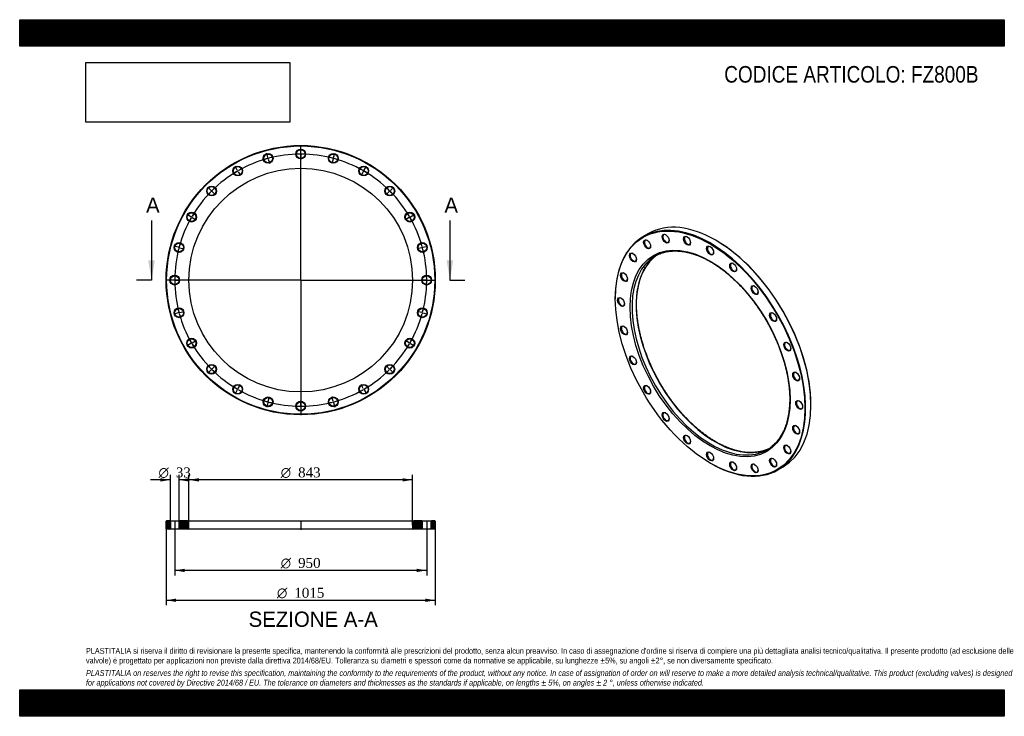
# Model space of a CAD drawing. Header units: millimetres. Extents: x 0 to 3712, y 0 to 2625.
import ezdxf
from ezdxf.enums import TextEntityAlignment as Align
from ezdxf.lldxf.tags import DXFTag

# ---------------------------------------------------------------- set-up
doc = ezdxf.new("R2010")
doc.units = ezdxf.units.MM
doc.header["$LTSCALE"] = 12.5
for name, color, linetype in [('Default', 7, 'Continuous'), ('DV2_Default', 7, 'Continuous'), ('DV3_Default', 7, 'Continuous'), ('FZ800B', 7, 'Continuous')]:
    doc.layers.add(name, color=color, linetype=linetype)
doc.styles.add('SEACAD_Solid_Edge_ANSI', font='seans.ttf')
doc.styles.add('SEACAD_Solid_Edge_ANSI1_Symbols', font='semeca1.ttf')
doc.styles.add('SEACAD_Times_New_Roman', font='times.ttf')
tags = doc.linetypes.add('CENTER2', pattern=[28.575, 19.05, -3.175, 3.175, -3.175]).pattern_tags.tags
tags[10:11] = [DXFTag(74, 4), DXFTag(75, 0), DXFTag(340, '0'), DXFTag(46, 0.0), DXFTag(50, 0.0), DXFTag(44, 0.0), DXFTag(45, 0.0)]
tags[8:9] = [DXFTag(74, 4), DXFTag(75, 0), DXFTag(340, '0'), DXFTag(46, 0.0), DXFTag(50, 0.0), DXFTag(44, 0.0), DXFTag(45, 0.0)]
tags[6:7] = [DXFTag(74, 4), DXFTag(75, 0), DXFTag(340, '0'), DXFTag(46, 0.0), DXFTag(50, 0.0), DXFTag(44, 0.0), DXFTag(45, 0.0)]
tags[4:5] = [DXFTag(74, 4), DXFTag(75, 0), DXFTag(340, '0'), DXFTag(46, 0.0), DXFTag(50, 0.0), DXFTag(44, 0.0), DXFTag(45, 0.0)]
picture_1 = doc.add_image_def('image1.jpg', size_in_pixel=(4302, 1260))

# ---------------------------------------------------------------- blocks, each defined once
blk = doc.blocks.new('SE')
at = {"layer": 'FZ800B', "color": 7, "linetype": 'Continuous'}
for p, q in [((2370.7, 1818.9), (2350.9, 1807.5)), ((2625.9, 1793), (2624.5, 1793.8)), ((2245.8, 1575.2), (2245.8, 1573.5)), ((2983.3, 1172.2), (2983.3, 1173.9)), ((2603.3, 954.4), (2604.7, 953.6)), ((2858.4, 928.5), (2878.2, 939.9))]:
    blk.add_line(p, q, dxfattribs=at)
for centre, major_axis, start_param, end_param in [((2624.5, 1379.4), (-253.8, 439.5), 3.141593, 6.283185), ((2604.7, 1368), (253.8, -439.5), 0, 3.926991), ((2367.2, 1779.4), (-8.3, 14.3), 0, 3.868085), ((2367.2, 1779.4), (-8.3, 14.3), 5.556693, 6.283185), ((2436.7, 1800.8), (-8.3, 14.3), 0, 3.868085), ((2436.7, 1800.8), (-8.3, 14.3), 5.556693, 6.283185), ((2517.7, 1792.8), (-8.3, 14.3), 0, 3.868085), ((2517.7, 1792.8), (-8.3, 14.3), 5.556693, 6.283185), ((2625.9, 1380.2), (252.8, -437.8), 0.785398, 2.356194), ((2313.8, 1729.8), (-8.3, 14.3), 5.556693, 6.283185), ((2604.7, 1755.8), (-8.3, 14.3), 0, 3.868085), ((2604.7, 1755.8), (-8.3, 14.3), 5.556693, 6.283185), ((2606.8, 1369.2), (-210.8, 365), 0.097719, 3.053109), ((2622.4, 1378.2), (210.8, -365), 3.239439, 6.194485), ((2313.8, 1729.8), (-8.3, 14.3), 0, 3.868085), ((2606.8, 1369.2), (-210.8, 365), 0, 0.097719), ((2622.4, 1378.2), (210.8, -365), 3.178508, 3.239439), ((2606.8, 1369.2), (-210.8, 365), 6.193977, 6.283185), ((2691.6, 1692.4), (-8.3, 14.3), 5.556693, 6.283185), ((2280.2, 1655.7), (-8.3, 14.3), 5.556693, 6.283185), ((2691.6, 1692.4), (-8.3, 14.3), 0, 3.868085), ((2280.2, 1655.7), (-8.3, 14.3), 0, 3.868085), ((2772.6, 1606.9), (-8.3, 14.3), 0, 3.868085), ((2772.6, 1606.9), (-8.3, 14.3), 5.556693, 6.283185), ((2268.8, 1561.9), (-8.3, 14.3), 0, 3.868085), ((2268.8, 1561.9), (-8.3, 14.3), 5.556693, 6.283185), ((2842.2, 1505.1), (-8.3, 14.3), 0, 3.868085), ((2842.2, 1505.1), (-8.3, 14.3), 5.556693, 6.283185), ((2280.2, 1454.9), (-8.3, 14.3), 0, 3.868085), ((2280.2, 1454.9), (-8.3, 14.3), 5.556693, 6.283185), ((2895.6, 1394), (-8.3, 14.3), 0, 3.868085), ((2895.6, 1394), (-8.3, 14.3), 5.556693, 6.283185), ((2313.8, 1342), (-8.3, 14.3), 0, 3.868085), ((2313.8, 1342), (-8.3, 14.3), 5.556693, 6.283185), ((2929.1, 1281.1), (-8.3, 14.3), 0, 3.868085), ((2929.1, 1281.1), (-8.3, 14.3), 5.556693, 6.283185), ((2367.2, 1230.9), (-8.3, 14.3), 0, 3.868085), ((2367.2, 1230.9), (-8.3, 14.3), 5.556693, 6.283185), ((2940.6, 1174.1), (-8.3, 14.3), 0, 3.868085), ((2940.6, 1174.1), (-8.3, 14.3), 5.556693, 6.283185), ((2436.7, 1129.1), (-8.3, 14.3), 0, 3.868085), ((2436.7, 1129.1), (-8.3, 14.3), 5.556693, 6.283185), ((2929.1, 1080.3), (-8.3, 14.3), 0, 3.868085), ((2929.1, 1080.3), (-8.3, 14.3), 5.556693, 6.283185), ((2517.7, 1043.6), (-8.3, 14.3), 0, 3.868085), ((2517.7, 1043.6), (-8.3, 14.3), 5.556693, 6.283185), ((2606.8, 1369.2), (-210.8, 365), 3.053109, 3.238437), ((2622.4, 1378.2), (210.8, -365), 6.194485, 6.24627), ((2895.6, 1006.1), (-8.3, 14.3), 0, 3.868085), ((2895.6, 1006.1), (-8.3, 14.3), 5.556693, 6.283185), ((2604.7, 980.2), (-8.3, 14.3), 0, 3.868085), ((2604.7, 980.2), (-8.3, 14.3), 5.556693, 6.283185), ((2842.2, 956.6), (-8.3, 14.3), 0, 3.868085), ((2842.2, 956.6), (-8.3, 14.3), 5.556693, 6.283185), ((2604.7, 1368), (253.8, -439.5), 5.497787, 6.283185), ((2691.6, 943.2), (-8.3, 14.3), 0, 3.868085), ((2691.6, 943.2), (-8.3, 14.3), 5.556693, 6.283185), ((2772.6, 935.2), (-8.3, 14.3), 0, 3.868085), ((2772.6, 935.2), (-8.3, 14.3), 5.556693, 6.283185)]:
    blk.add_ellipse(centre, major_axis=major_axis, ratio=0.57735, start_param=start_param, end_param=end_param, dxfattribs=at)
for centre, major_axis in [((2603.3, 1367.2), (-252.8, 437.8)), ((2603.3, 1367.2), (213.3, -369.4)), ((2365.8, 1778.5), (9.3, -16)), ((2435.3, 1800), (9.3, -16)), ((2516.3, 1792), (9.3, -16)), ((2312.4, 1729), (9.3, -16)), ((2603.3, 1755), (9.3, -16)), ((2690.2, 1691.6), (9.3, -16)), ((2278.8, 1654.9), (9.3, -16)), ((2771.2, 1606.1), (9.3, -16)), ((2267.4, 1561.1), (9.3, -16)), ((2840.8, 1504.3), (9.3, -16)), ((2278.8, 1454.1), (9.3, -16)), ((2894.1, 1393.2), (9.3, -16)), ((2312.4, 1341.2), (9.3, -16)), ((2927.7, 1280.2), (9.3, -16)), ((2365.8, 1230.1), (9.3, -16)), ((2939.1, 1173.3), (9.3, -16)), ((2435.3, 1128.3), (9.3, -16)), ((2927.7, 1079.5), (9.3, -16)), ((2516.3, 1042.7), (9.3, -16)), ((2894.1, 1005.3), (9.3, -16)), ((2603.3, 979.3), (9.3, -16)), ((2840.8, 955.8), (9.3, -16)), ((2690.2, 942.4), (9.3, -16)), ((2771.2, 934.3), (9.3, -16))]:
    blk.add_ellipse(centre, major_axis=major_axis, ratio=0.57735, dxfattribs=at)
for points, knots in [([(2415.2, 1743.3), (2416.7, 1743.9), (2420.7, 1745.5), (2428.2, 1747.8), (2437.3, 1750.1), (2446.8, 1751.8), (2456.4, 1753), (2466.3, 1753.6), (2476.4, 1753.6), (2486.6, 1753.1), (2497.1, 1752), (2507.7, 1750.3), (2518.4, 1748.2), (2529.3, 1745.4), (2540.3, 1742.1), (2551.3, 1738.3), (2562.5, 1733.9), (2573.8, 1729), (2585, 1723.6), (2596.4, 1717.7), (2607.7, 1711.2), (2619.1, 1704.3), (2630.4, 1696.8), (2641.7, 1688.9), (2652.9, 1680.5), (2664.1, 1671.7), (2675.2, 1662.4), (2686.2, 1652.7), (2697.1, 1642.5), (2707.9, 1632), (2718.5, 1621.1), (2728.9, 1609.8), (2739.2, 1598.1), (2749.3, 1586.1), (2759.1, 1573.8), (2768.8, 1561.2), (2778.2, 1548.4), (2787.3, 1535.2), (2796.2, 1521.8), (2804.8, 1508.2), (2813.1, 1494.4), (2821.2, 1480.4), (2828.9, 1466.2), (2836.2, 1451.9), (2843.3, 1437.4), (2850, 1422.9), (2856.3, 1408.3), (2862.2, 1393.6), (2867.8, 1378.9), (2873, 1364.2), (2877.9, 1349.5), (2882.3, 1334.8), (2886.3, 1320.2), (2889.9, 1305.6), (2893.1, 1291.2), (2895.8, 1276.8), (2898.2, 1262.6), (2900.1, 1248.6), (2901.6, 1234.7), (2902.6, 1221), (2903.3, 1207.6), (2903.5, 1194.4), (2903.2, 1181.4), (2902.5, 1168.7), (2901.4, 1156.4), (2899.9, 1144.3), (2898, 1132.6), (2895.6, 1121.2), (2892.8, 1110.2), (2889.6, 1099.5), (2886, 1089.3), (2882, 1079.4), (2877.6, 1070), (2872.8, 1061), (2867.6, 1052.5), (2862, 1044.4), (2856.1, 1036.8), (2849.8, 1029.7), (2843.2, 1023.1), (2838.9, 1019.4), (2836.5, 1017.4)], [0, 0, 0, 0, 0.006119, 0.019169, 0.032207, 0.045229, 0.058234, 0.071221, 0.084191, 0.097145, 0.110085, 0.123013, 0.13593, 0.148839, 0.161742, 0.17464, 0.187534, 0.200425, 0.213316, 0.226205, 0.239095, 0.251985, 0.264875, 0.277767, 0.29066, 0.303554, 0.31645, 0.329347, 0.342246, 0.355146, 0.368047, 0.38095, 0.393854, 0.406759, 0.419665, 0.432572, 0.445479, 0.458388, 0.471296, 0.484205, 0.497115, 0.510024, 0.522933, 0.535842, 0.548751, 0.56166, 0.574567, 0.587474, 0.600381, 0.613286, 0.62619, 0.639093, 0.651995, 0.664895, 0.677794, 0.690691, 0.703587, 0.716481, 0.729373, 0.742264, 0.755153, 0.76804, 0.780927, 0.793812, 0.806697, 0.819582, 0.832468, 0.845356, 0.858246, 0.87114, 0.884039, 0.896945, 0.90986, 0.922787, 0.935726, 0.948681, 0.961652, 0.974641, 0.987647, 1, 1, 1, 1]), ([(2624.9, 1034.3), (2622.7, 1035.6), (2617.3, 1038.7), (2607.5, 1044.8), (2596.2, 1052.3), (2584.9, 1060.4), (2573.7, 1068.8), (2562.5, 1077.8), (2551.5, 1087.2), (2540.5, 1097), (2529.6, 1107.2), (2518.9, 1117.8), (2508.3, 1128.8), (2497.9, 1140.2), (2487.7, 1151.9), (2477.7, 1164), (2467.8, 1176.4), (2458.2, 1189), (2448.9, 1202), (2439.8, 1215.2), (2431, 1228.6), (2422.4, 1242.3), (2414.2, 1256.2), (2406.2, 1270.2), (2398.6, 1284.4), (2391.3, 1298.8), (2384.4, 1313.2), (2377.8, 1327.8), (2371.5, 1342.4), (2365.6, 1357.1), (2360.1, 1371.8), (2355, 1386.5), (2350.3, 1401.2), (2346, 1415.9), (2342, 1430.5), (2338.5, 1445), (2335.4, 1459.5), (2332.8, 1473.8), (2330.5, 1488), (2328.7, 1502), (2327.3, 1515.8), (2326.3, 1529.4), (2325.8, 1542.8), (2325.7, 1556), (2326.1, 1568.9), (2326.8, 1581.5), (2328, 1593.8), (2329.6, 1605.8), (2331.7, 1617.4), (2334.1, 1628.7), (2337, 1639.7), (2340.3, 1650.2), (2344, 1660.4), (2348.1, 1670.1), (2352.6, 1679.4), (2357.5, 1688.3), (2362.8, 1696.7), (2368.4, 1704.7), (2374.4, 1712.2), (2380.8, 1719.2), (2386.9, 1725.2), (2390.7, 1728.3), (2392.5, 1729.9)], [0, 0, 0, 0, 0.008863, 0.025724, 0.042587, 0.059451, 0.076317, 0.093185, 0.110055, 0.126926, 0.1438, 0.160675, 0.177552, 0.194431, 0.211312, 0.228193, 0.245076, 0.26196, 0.278845, 0.295731, 0.312617, 0.329504, 0.346391, 0.363278, 0.380165, 0.397052, 0.413938, 0.430824, 0.447709, 0.464592, 0.481475, 0.498357, 0.515237, 0.532115, 0.548992, 0.565867, 0.58274, 0.59961, 0.616479, 0.633345, 0.650209, 0.667071, 0.683931, 0.70079, 0.717647, 0.734502, 0.751358, 0.768213, 0.78507, 0.801929, 0.818792, 0.83566, 0.852536, 0.869421, 0.886319, 0.903232, 0.920163, 0.937114, 0.954087, 0.971083, 0.988103, 1, 1, 1, 1]), ([(2814, 1004.1), (2813.2, 1003.8), (2809.9, 1002.4), (2803, 1000.2), (2793.9, 997.8), (2784.5, 995.9), (2774.9, 994.7), (2765.1, 993.9), (2755.1, 993.8), (2744.9, 994.2), (2734.5, 995.1), (2723.9, 996.6), (2713.2, 998.7), (2702.3, 1001.3), (2691.4, 1004.5), (2680.3, 1008.2), (2669.2, 1012.5), (2657.9, 1017.2), (2646.7, 1022.5), (2635.4, 1028.3), (2628.7, 1032.1), (2624.9, 1034.3)], [0, 0, 0, 0, 0.014288, 0.069742, 0.125145, 0.180484, 0.23575, 0.290942, 0.346061, 0.401111, 0.456099, 0.511032, 0.56592, 0.620771, 0.675592, 0.730391, 0.785173, 0.839944, 0.894708, 0.94947, 1, 1, 1, 1])]:
    blk.add_open_spline(points, degree=3, knots=knots, dxfattribs=at)
blk = doc.blocks.new('SE1')
at = {"layer": 'Default', "color": 7, "linetype": 'CENTER2'}
for start, end in [(90.3619, 104.6381), (75.3619, 89.6381), (105.3619, 119.6381), (60.3619, 74.6381), (120.3619, 134.6381), (45.3619, 59.6381), (135.3619, 149.6381), (30.3619, 44.6381), (150.3619, 164.6381), (15.3619, 29.6381), (165.3619, 179.6381), (0.3619, 14.6381), (180.3619, 194.6381), (345.3619, 359.6381), (195.3619, 209.6381), (330.3619, 344.6381), (210.3619, 224.6381), (315.3619, 329.6381), (225.3619, 239.6381), (300.3619, 314.6381), (240.3619, 254.6381), (285.3619, 299.6381), (255.3619, 269.6381), (270.3619, 284.6381)]:
    blk.add_arc((1059.6, 1643.6), 475, start, end, dxfattribs=at)
at = {"layer": 'DV2_Default', "color": 7, "linetype": 'CENTER2'}
for p, q in [((935.9, 2105.3), (931.4, 2121.9)), ((1059.6, 1646.6), (1059.6, 2152.8)), ((1059.6, 2121.6), (1059.6, 2138.8)), ((1059.6, 2117.1), (1059.6, 2120.1)), ((1183.3, 2105.3), (1187.8, 2121.9)), ((937.1, 2100.9), (936.3, 2103.8)), ((937.4, 2099.5), (941.9, 2082.8)), ((1059.6, 2115.6), (1059.6, 2098.3)), ((1181.8, 2099.5), (1177.3, 2082.8)), ((1182.2, 2100.9), (1182.9, 2103.8)), ((820.6, 2057.5), (812, 2072.5)), ((822.9, 2053.6), (821.4, 2056.2)), ((823.6, 2052.3), (832.2, 2037.4)), ((1295.6, 2052.3), (1287, 2037.4)), ((1296.4, 2053.6), (1297.9, 2056.2)), ((1298.6, 2057.5), (1307.2, 2072.5)), ((721.6, 1981.6), (709.4, 1993.8)), ((724.8, 1978.4), (722.7, 1980.5)), ((725.8, 1977.3), (738, 1965.1)), ((1393.4, 1977.3), (1381.2, 1965.1)), ((1394.4, 1978.4), (1396.5, 1980.5)), ((1397.6, 1981.6), (1409.8, 1993.8)), ((645.6, 1882.6), (630.7, 1891.2)), ((649.5, 1880.3), (646.9, 1881.8)), ((650.8, 1879.6), (665.8, 1870.9)), ((1468.4, 1879.6), (1453.4, 1870.9)), ((1469.7, 1880.3), (1472.3, 1881.8)), ((1473.6, 1882.6), (1488.5, 1891.2)), ((597.9, 1767.3), (581.2, 1771.8)), ((602.2, 1766.1), (599.3, 1766.9)), ((603.7, 1765.7), (620.3, 1761.3)), ((1515.5, 1765.7), (1498.9, 1761.3)), ((1517, 1766.1), (1519.9, 1766.9)), ((1521.3, 1767.3), (1538, 1771.8)), ((1056.6, 1643.6), (550.4, 1643.6)), ((581.6, 1643.6), (564.4, 1643.6)), ((586.1, 1643.6), (583.1, 1643.6)), ((587.6, 1643.6), (604.9, 1643.6)), ((1061.1, 1643.6), (1058.1, 1643.6)), ((1059.6, 1645.1), (1059.6, 1642.1)), ((1059.6, 1640.6), (1059.6, 1134.3)), ((1062.6, 1643.6), (1568.9, 1643.6)), ((1531.6, 1643.6), (1514.4, 1643.6)), ((1531.6, 1643.6), (1516.4, 1643.6)), ((1533.1, 1643.6), (1536.1, 1643.6)), ((1533.1, 1643.6), (1536.1, 1643.6)), ((1537.6, 1643.6), (1552.9, 1643.6)), ((1537.6, 1643.6), (1554.9, 1643.6)), ((603.7, 1521.4), (620.3, 1525.9)), ((1515.5, 1521.4), (1498.9, 1525.9)), ((597.9, 1519.9), (581.2, 1515.4)), ((602.2, 1521), (599.3, 1520.2)), ((1517, 1521), (1519.9, 1520.2)), ((1521.3, 1519.9), (1538, 1515.4)), ((650.8, 1407.6), (665.8, 1416.2)), ((1468.4, 1407.6), (1453.4, 1416.2)), ((645.6, 1404.6), (630.7, 1395.9)), ((649.5, 1406.8), (646.9, 1405.3)), ((1469.7, 1406.8), (1472.3, 1405.3)), ((1473.6, 1404.6), (1488.5, 1395.9)), ((721.6, 1305.6), (709.4, 1293.4)), ((724.8, 1308.8), (722.7, 1306.6)), ((725.8, 1309.8), (738, 1322)), ((1393.4, 1309.8), (1381.2, 1322)), ((1394.4, 1308.8), (1396.5, 1306.6)), ((1397.6, 1305.6), (1409.8, 1293.4)), ((820.6, 1229.6), (812, 1214.7)), ((822.9, 1233.5), (821.4, 1230.9)), ((823.6, 1234.8), (832.2, 1249.7)), ((1295.6, 1234.8), (1287, 1249.7)), ((1296.4, 1233.5), (1297.9, 1230.9)), ((1298.6, 1229.6), (1307.2, 1214.7)), ((937.4, 1187.7), (941.9, 1204.3)), ((1059.6, 1171.6), (1059.6, 1188.8)), ((1181.8, 1187.7), (1177.3, 1204.3)), ((935.9, 1181.9), (931.4, 1165.2)), ((937.1, 1186.2), (936.3, 1183.3)), ((1059.6, 1170.1), (1059.6, 1167.1)), ((1059.6, 1165.6), (1059.6, 1148.3)), ((1182.2, 1186.2), (1182.9, 1183.3)), ((1183.3, 1181.9), (1187.8, 1165.2))]:
    blk.add_line(p, q, dxfattribs=at)
for start, end in [(90.3619, 92.4426), (89.8191, 90.1809), (87.5574, 89.6381), (105.3619, 107.4426), (104.8191, 105.1809), (102.5574, 104.6381), (75.3619, 77.4426), (74.8191, 75.1809), (72.5574, 74.6381), (120.3619, 122.4426), (119.8191, 120.1809), (117.5574, 119.6381), (60.3619, 62.4426), (59.8191, 60.1809), (57.5574, 59.6381), (135.3619, 137.4426), (134.8191, 135.1809), (132.5574, 134.6381), (45.3619, 47.4426), (44.8191, 45.1809), (42.5574, 44.6381), (147.5574, 149.6381), (30.3619, 32.4426), (150.3619, 152.4426), (149.8191, 150.1809), (29.8191, 30.1809), (27.5574, 29.6381), (162.5574, 164.6381), (15.3619, 17.4426), (165.3619, 167.4426), (164.8191, 165.1809), (14.8191, 15.1809), (12.5574, 14.6381), (177.5574, 179.6381), (179.8191, 180.1809), (180.3619, 182.4426), (0.3619, 2.4426), (357.5574, 359.6381), (0.3619, 2.2014), (357.7986, 359.6381), (359.8191, 0.1809), (359.8191, 0.1809), (192.5574, 194.6381), (345.3619, 347.4426), (194.8191, 195.1809), (195.3619, 197.4426), (342.5574, 344.6381), (344.8191, 345.1809), (207.5574, 209.6381), (330.3619, 332.4426), (209.8191, 210.1809), (210.3619, 212.4426), (327.5574, 329.6381), (329.8191, 330.1809), (222.5574, 224.6381), (224.8191, 225.1809), (225.3619, 227.4426), (312.5574, 314.6381), (314.8191, 315.1809), (315.3619, 317.4426), (237.5574, 239.6381), (239.8191, 240.1809), (240.3619, 242.4426), (297.5574, 299.6381), (299.8191, 300.1809), (300.3619, 302.4426), (252.5574, 254.6381), (285.3619, 287.4426), (254.8191, 255.1809), (255.3619, 257.4426), (267.5574, 269.6381), (269.8191, 270.1809), (270.3619, 272.4426), (282.5574, 284.6381), (284.8191, 285.1809)]:
    blk.add_arc((1059.6, 1643.6), 475, start, end, dxfattribs=at)
at = {"layer": 'FZ800B', "color": 7, "linetype": 'Continuous'}
for centre, radius in [((1059.6, 1643.6), 507.5), ((1059.6, 1643.6), 505.5), ((936.7, 2102.4), 18.5), ((936.7, 2102.4), 16.5), ((1059.6, 2118.6), 18.5), ((1059.6, 2118.6), 16.5), ((1182.5, 2102.4), 18.5), ((1182.5, 2102.4), 16.5), ((1059.6, 1643.6), 421.5), ((822.1, 2054.9), 18.5), ((822.1, 2054.9), 16.5), ((1297.1, 2054.9), 18.5), ((1297.1, 2054.9), 16.5), ((723.7, 1979.4), 18.5), ((723.7, 1979.4), 16.5), ((1395.5, 1979.4), 18.5), ((1395.5, 1979.4), 16.5), ((648.2, 1881.1), 18.5), ((648.2, 1881.1), 16.5), ((1471, 1881.1), 18.5), ((1471, 1881.1), 16.5), ((600.8, 1766.5), 18.5), ((600.8, 1766.5), 16.5), ((1518.4, 1766.5), 18.5), ((1518.4, 1766.5), 16.5), ((584.6, 1643.6), 18.5), ((584.6, 1643.6), 16.5), ((1534.6, 1643.6), 18.5), ((1534.6, 1643.6), 16.5), ((600.8, 1520.6), 18.5), ((600.8, 1520.6), 16.5), ((1518.4, 1520.6), 18.5), ((1518.4, 1520.6), 16.5), ((648.2, 1406.1), 18.5), ((648.2, 1406.1), 16.5), ((1471, 1406.1), 18.5), ((1471, 1406.1), 16.5), ((723.7, 1307.7), 18.5), ((723.7, 1307.7), 16.5), ((1395.5, 1307.7), 18.5), ((1395.5, 1307.7), 16.5), ((822.1, 1232.2), 18.5), ((822.1, 1232.2), 16.5), ((1297.1, 1232.2), 18.5), ((1297.1, 1232.2), 16.5), ((936.7, 1184.8), 18.5), ((936.7, 1184.8), 16.5), ((1182.5, 1184.8), 18.5), ((1182.5, 1184.8), 16.5), ((1059.6, 1168.6), 18.5), ((1059.6, 1168.6), 16.5)]:
    blk.add_circle(centre, radius, dxfattribs=at)
blk = doc.blocks.new('SE3')
at = {"color": 7, "linetype": 'Continuous', "style": 'SEACAD_Solid_Edge_ANSI'}
blk.add_text('A', height=57.5, dxfattribs=at).set_placement((476.4, 1954.8), align=Align.TOP_LEFT)
blk = doc.blocks.new('SE4')
at = {"color": 7, "linetype": 'Continuous', "style": 'SEACAD_Solid_Edge_ANSI'}
blk.add_text('A', height=57.5, dxfattribs=at).set_placement((1601.4, 1954.8), align=Align.TOP_LEFT)
blk = doc.blocks.new('SEANNOT_GROUP')
at = {"linetype": 'Continuous'}
blk.add_hatch(color=7, dxfattribs=at).paths.add_polyline_path([(484.6, 1718.6), (497.1, 1643.6), (509.6, 1718.6)])
at = {"color": 7, "linetype": 'Continuous'}
blk.add_lwpolyline([(497.1, 1868.6), (497.1, 1643.6)], dxfattribs=at)
blk = doc.blocks.new('SEANNOT_GROUP1')
at = {"linetype": 'Continuous'}
blk.add_hatch(color=7, dxfattribs=at).paths.add_polyline_path([(1609.6, 1718.6), (1622.1, 1643.6), (1634.6, 1718.6)])
at = {"color": 7, "linetype": 'Continuous'}
blk.add_lwpolyline([(1622.1, 1868.6), (1622.1, 1643.6)], dxfattribs=at)
blk = doc.blocks.new('SE2')
at = {"layer": 'Default', "color": 7, "linetype": 'CENTER2'}
for p, q in [((497.1, 1643.6), (440.9, 1643.6)), ((1622.1, 1643.6), (1678.4, 1643.6))]:
    blk.add_line(p, q, dxfattribs=at)
at = {"layer": 'Default'}
for name in ['SE3', 'SE4', 'SEANNOT_GROUP', 'SEANNOT_GROUP1']:
    blk.add_blockref(name, (0, 0), dxfattribs=at)
blk = doc.blocks.new('SE5')
at = {"layer": 'FZ800B', "linetype": 'Continuous'}
h = blk.add_hatch(dxfattribs=at)
h.set_pattern_fill('LINE', scale=0.62992, angle=45, style=0)
h.paths.add_polyline_path([(566.1, 736.7), (554.1, 736.7), (552.1, 734.7), (552.1, 706.7), (554.1, 704.7), (566.1, 704.7), (568.1, 706.7), (568.1, 734.7)])
h = blk.add_hatch(dxfattribs=at)
h.set_pattern_fill('LINE', scale=0.62992, angle=45, style=0)
edge = h.paths.add_edge_path()
edge.add_line((603.1, 704.7), (633.1, 704.7))
edge.add_arc((633.1, 709.7), 5, 270, 360)
edge.add_line((638.1, 709.7), (638.1, 731.7))
edge.add_arc((633.1, 731.7), 5, 0, 90)
edge.add_line((633.1, 736.7), (603.1, 736.7))
edge.add_line((603.1, 736.7), (601.1, 734.7))
edge.add_line((601.1, 734.7), (601.1, 706.7))
edge.add_line((601.1, 706.7), (603.1, 704.7))
h = blk.add_hatch(dxfattribs=at)
h.set_pattern_fill('LINE', scale=0.629921, angle=45, style=0)
edge = h.paths.add_edge_path()
edge.add_line((1518.1, 706.7), (1518.1, 734.7))
edge.add_line((1518.1, 734.7), (1516.1, 736.7))
edge.add_line((1516.1, 736.7), (1486.1, 736.7))
edge.add_arc((1486.1, 731.7), 5, 90, 180)
edge.add_line((1481.1, 731.7), (1481.1, 709.7))
edge.add_arc((1486.1, 709.7), 5, 180, 270)
edge.add_line((1486.1, 704.7), (1516.1, 704.7))
edge.add_line((1516.1, 704.7), (1518.1, 706.7))
h = blk.add_hatch(dxfattribs=at)
h.set_pattern_fill('LINE', scale=0.629921, angle=45, style=0)
h.paths.add_polyline_path([(1551.1, 734.7), (1551.1, 706.7), (1553.1, 704.7), (1565.1, 704.7), (1567.1, 706.7), (1567.1, 734.7), (1565.1, 736.7), (1553.1, 736.7)])
at = {"layer": 'DV3_Default', "color": 7, "linetype": 'CENTER2'}
for p, q in [((584.6, 738.4), (584.6, 702.9)), ((1059.6, 738.4), (1059.6, 702.9)), ((1534.6, 738.4), (1534.6, 702.9))]:
    blk.add_line(p, q, dxfattribs=at)
at = {"layer": 'FZ800B', "color": 7, "linetype": 'Continuous'}
for p, q in [((554.1, 736.7), (552.1, 734.7)), ((552.1, 706.7), (552.1, 734.7)), ((552.1, 706.7), (554.1, 704.7)), ((566.1, 736.7), (554.1, 736.7)), ((566.1, 736.7), (603.1, 736.7)), ((566.1, 736.7), (568.1, 734.7)), ((568.1, 706.7), (566.1, 704.7)), ((601.1, 734.7), (568.1, 734.7)), ((568.1, 734.7), (568.1, 706.7)), ((568.1, 706.7), (601.1, 706.7)), ((601.1, 734.7), (603.1, 736.7)), ((601.1, 706.7), (601.1, 734.7)), ((603.1, 704.7), (601.1, 706.7)), ((633.1, 736.7), (603.1, 736.7)), ((633.1, 736.7), (1486.1, 736.7)), ((638.1, 709.7), (638.1, 731.7)), ((1481.1, 731.7), (1481.1, 709.7)), ((1516.1, 736.7), (1486.1, 736.7)), ((1516.1, 736.7), (1553.1, 736.7)), ((1516.1, 736.7), (1518.1, 734.7)), ((1518.1, 706.7), (1516.1, 704.7)), ((1551.1, 734.7), (1518.1, 734.7)), ((1518.1, 734.7), (1518.1, 706.7)), ((1518.1, 706.7), (1551.1, 706.7)), ((1551.1, 734.7), (1553.1, 736.7)), ((1551.1, 706.7), (1551.1, 734.7)), ((1553.1, 704.7), (1551.1, 706.7)), ((1565.1, 736.7), (1553.1, 736.7)), ((1567.1, 734.7), (1565.1, 736.7)), ((1565.1, 704.7), (1567.1, 706.7)), ((1567.1, 734.7), (1567.1, 706.7)), ((566.1, 704.7), (554.1, 704.7)), ((603.1, 704.7), (566.1, 704.7)), ((633.1, 704.7), (603.1, 704.7)), ((1486.1, 704.7), (633.1, 704.7)), ((1516.1, 704.7), (1486.1, 704.7)), ((1553.1, 704.7), (1516.1, 704.7)), ((1565.1, 704.7), (1553.1, 704.7))]:
    blk.add_line(p, q, dxfattribs=at)
for centre, start, end in [((633.1, 731.7), 0, 90), ((633.1, 709.7), 270, 0), ((1486.1, 731.7), 90, 180), ((1486.1, 709.7), 180, 270)]:
    blk.add_arc(centre, 5, start, end, dxfattribs=at)
blk = doc.blocks.new('GDimGGroup')
at = {"layer": 'Default', "linetype": 'Continuous'}
for points in [[(675.6, 897.2), (638.1, 890.9), (675.6, 884.7)], [(1443.6, 897.2), (1443.6, 884.7), (1481.1, 890.9)]]:
    blk.add_hatch(color=7, dxfattribs=at).paths.add_polyline_path(points)
at = {"layer": 'Default', "color": 7, "linetype": 'Continuous'}
for p, q in [((638.1, 720.7), (638.1, 909.7)), ((1481.1, 720.7), (1481.1, 909.7)), ((1481.1, 890.9), (638.1, 890.9))]:
    blk.add_line(p, q, dxfattribs=at)
for s, style, p in [('O', 'SEACAD_Solid_Edge_ANSI1_Symbols', (984.3, 937.8)), ('843', 'SEACAD_Times_New_Roman', (1049.6, 937.8))]:
    blk.add_text(s, height=37.5, dxfattribs=dict(at, style=style)).set_placement(p, align=Align.TOP_LEFT)
blk = doc.blocks.new('GDimGGroup1')
at = {"layer": 'Default', "linetype": 'Continuous'}
for points in [[(622.1, 543.5), (622.1, 556), (584.6, 549.8)], [(1497.1, 543.5), (1534.6, 549.8), (1497.1, 556)]]:
    blk.add_hatch(color=7, dxfattribs=at).paths.add_polyline_path(points)
at = {"layer": 'Default', "color": 7, "linetype": 'Continuous'}
for p, q in [((584.6, 706.7), (584.6, 531)), ((1534.6, 706.7), (1534.6, 531)), ((1534.6, 549.8), (584.6, 549.8))]:
    blk.add_line(p, q, dxfattribs=at)
for s, style, p in [('O', 'SEACAD_Solid_Edge_ANSI1_Symbols', (984.3, 596.6)), ('950', 'SEACAD_Times_New_Roman', (1049.6, 596.6))]:
    blk.add_text(s, height=37.5, dxfattribs=dict(at, style=style)).set_placement(p, align=Align.TOP_LEFT)
blk = doc.blocks.new('GDimGGroup2')
at = {"layer": 'Default', "linetype": 'Continuous'}
for points in [[(589.6, 431), (589.6, 443.5), (552.1, 437.3)], [(1529.6, 431), (1567.1, 437.3), (1529.6, 443.5)]]:
    blk.add_hatch(color=7, dxfattribs=at).paths.add_polyline_path(points)
at = {"layer": 'Default', "color": 7, "linetype": 'Continuous'}
for p, q in [((552.1, 720.7), (552.1, 418.5)), ((1567.1, 720.7), (1567.1, 418.5)), ((552.1, 437.3), (1567.1, 437.3))]:
    blk.add_line(p, q, dxfattribs=at)
for s, style, p in [('O', 'SEACAD_Solid_Edge_ANSI1_Symbols', (970.1, 484.1)), ('1015', 'SEACAD_Times_New_Roman', (1035.4, 484.1))]:
    blk.add_text(s, height=37.5, dxfattribs=dict(at, style=style)).set_placement(p, align=Align.TOP_LEFT)
blk = doc.blocks.new('GDimGGroup3')
at = {"layer": 'Default', "linetype": 'Continuous'}
for points in [[(530.6, 897.1), (530.6, 884.6), (568.1, 890.9)], [(638.6, 897.1), (601.1, 890.9), (638.6, 884.6)]]:
    blk.add_hatch(color=7, dxfattribs=at).paths.add_polyline_path(points)
at = {"layer": 'Default', "color": 7, "linetype": 'Continuous'}
for p, q in [((568.1, 720.7), (568.1, 909.6)), ((601.1, 720.7), (601.1, 909.6)), ((568.1, 890.9), (493.1, 890.9)), ((676.1, 890.9), (601.1, 890.9))]:
    blk.add_line(p, q, dxfattribs=at)
for s, style, p in [('O', 'SEACAD_Solid_Edge_ANSI1_Symbols', (523.5, 937.7)), ('33', 'SEACAD_Times_New_Roman', (588.8, 937.7))]:
    blk.add_text(s, height=37.5, dxfattribs=dict(at, style=style)).set_placement(p, align=Align.TOP_LEFT)

msp = doc.modelspace()

# ---------------------------------------------------------------- hatches: boundary and pattern name
at = {"layer": 'Default', "linetype": 'Continuous'}
h = msp.add_hatch(dxfattribs=at)
h.set_pattern_fill('LINE', scale=0.629921, angle=45, style=0)
h.paths.add_polyline_path([(3712.5, 2525), (3712.5, 2625), (0, 2625), (0, 2525)])
for points in [[(3712.5, 2525), (3712.5, 2625), (0, 2625), (0, 2525)], [(3712.5, 0), (3712.5, 100), (0, 100), (0, 0)]]:
    msp.add_hatch(color=7, dxfattribs=at).paths.add_polyline_path(points)
h = msp.add_hatch(dxfattribs=at)
h.set_pattern_fill('LINE', scale=0.629921, angle=45, style=0)
h.paths.add_polyline_path([(3712.5, 0), (3712.5, 100), (0, 100), (0, 0)])

# ---------------------------------------------------------------- linework, layer by layer
at = {"layer": 'Default', "color": 7, "linetype": 'Continuous'}
for p, q in [((0, 2625), (3712.5, 2625)), ((0, 2525), (0, 2625)), ((3712.5, 2625), (3712.5, 2525)), ((3712.5, 2525), (0, 2525)), ((0, 100), (3712.5, 100)), ((0, 0), (0, 100)), ((3712.5, 100), (3712.5, 0)), ((3712.5, 0), (0, 0))]:
    msp.add_line(p, q, dxfattribs=at)

# ---------------------------------------------------------------- block references
at = {"layer": 'Default'}
for name in ['SE1', 'SE2', 'SE', 'GDimGGroup3', 'GDimGGroup', 'SE5', 'GDimGGroup2', 'GDimGGroup1']:
    msp.add_blockref(name, (0, 0), dxfattribs=at)

# ---------------------------------------------------------------- texts
at = {"layer": 'Default', "color": 7, "linetype": 'Continuous', "style": 'SEACAD_Solid_Edge_ANSI'}
msp.add_text('SEZIONE A-A', height=57.5, dxfattribs=at).set_placement((863.1, 394.6), align=Align.TOP_LEFT)
at = {"layer": 'Default', "attachment_point": 1}
for s, insert, char_height, width in [('{\\fArial Narrow|b0||i0||c0|p34;\\C7;\\H62.5;\\W1.;CODICE ARTICOLO: FZ800B}', (2656.5, 2450.4), 62.5, 991.245), ("{\\fArial Narrow|b0||i0||c0|p34;\\C7;\\H21.875;\\W1.;PLASTITALIA si riserva il diritto di revisionare la presente specifica, mantenendo la conformità alle prescrizioni del prodotto, senza alcun preavviso. In caso di assegnazione d'ordine si riserva di compiere una più dettagliata analisi tecnico/qualitativa. Il presente prodotto (ad esclusione delle \\P}{\\fArial Narrow|b0||i0||c0|p34;\\C7;\\H21.875;\\W1.;valvole) è progettato per applicazioni non previste dalla direttiva 2014/68/EU. Tolleranza su diametri e spessori come da normative se applicabile, su lunghezze ±5%, su angoli ±2°, se non diversamente specificato.\\P}{\\fArial Narrow|b0||i0||c0|p34;\\C7;\\H6.25;\\W1.;   \\P}{\\fArial Narrow|b0||i1||c0|p34;\\C7;\\H21.875;\\W1.;PLASTITALIA on reserves the right to revise this specification, maintaining the conformity to the requirements of the product, without any notice. In case of assignation of order on will reserve to make a more detailed analysis technical/qualitative. This product (excluding valves) is designed \\P}{\\fArial Narrow|b0||i1||c0|p34;\\C7;\\H21.875;\\W1.;for applications not covered by Directive 2014/68 / EU. The tolerance on diameters and thicknesses as the standards if applicable, on lengths ± 5%, on angles ± 2 °, unless otherwise indicated.\\P}", (250, 257.5), 21.875, 3212.5)]:
    msp.add_mtext(s, dxfattribs=dict(at, insert=insert, char_height=char_height, width=width))

# ---------------------------------------------------------------- pictures from other files: only their frames are drawn
image = msp.add_image(picture_1, insert=(250, 2238.8), size_in_units=(768.2, 225))
image.dxf.flags = 7

doc.saveas('drawing.dxf')
